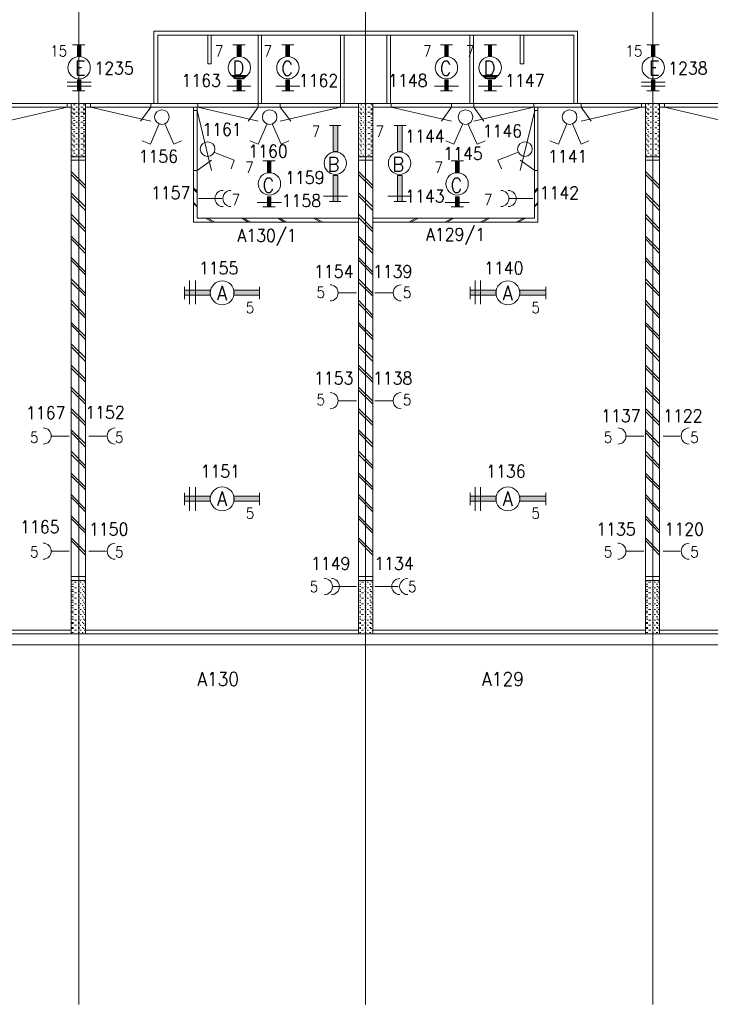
# Model space of a CAD drawing. Header units: metres. Extents: x -120 to -9, y 63 to 139.
# Tile 12 of 44: x -93 to -83, y 94 to 107. Entities that reach past the tile are written whole.
import ezdxf
from ezdxf.enums import TextEntityAlignment as Align

# ---------------------------------------------------------------- set-up
doc = ezdxf.new("R2010")
doc.units = ezdxf.units.M
doc.header["$MEASUREMENT"] = 0
doc.layers.add('Level 1', color=1, linetype='Continuous', lineweight=0)
doc.styles.add('Style-STANDARD', font='STANDARD.shx')

# ---------------------------------------------------------------- blocks, each defined once
blk = doc.blocks.new('FCAD27')
at = {"layer": 'Level 1', "color": 1, "linetype": 'Continuous', "lineweight": 0}
blk.add_circle((0, 0), 1, dxfattribs=at)
blk = doc.blocks.new('FCAD28')
at = {"layer": 'Level 1', "color": 1, "linetype": 'Continuous', "lineweight": 0}
blk.add_circle((0, 0), 1, dxfattribs=at)
blk = doc.blocks.new('FCAD29')
at = {"layer": 'Level 1', "color": 1, "linetype": 'Continuous', "lineweight": 0}
blk.add_circle((0, 0), 1, dxfattribs=at)
blk = doc.blocks.new('FCAD30')
at = {"layer": 'Level 1', "color": 1, "linetype": 'Continuous', "lineweight": 0}
blk.add_circle((0, 0), 1, dxfattribs=at)

msp = doc.modelspace()

# ---------------------------------------------------------------- linework, layer by layer
at = {"layer": 'Level 1', "color": 11, "linetype": 'Continuous', "lineweight": 0}
for p, q in [((-91.761, 120.383), (-91.761, 93.672)), ((-87.768, 120.383), (-87.768, 93.672)), ((-83.768, 120.383), (-83.768, 93.672)), ((-113.636, 106.204), (-14.097, 106.204)), ((-113.636, 98.672), (-14.097, 98.672))]:
    msp.add_line(p, q, dxfattribs=at)
at = {"layer": 'Level 1', "color": 1, "linetype": 'Continuous', "lineweight": 0}
for p, q in [((-90.718, 106.204), (-90.718, 107.212)), ((-90.718, 107.212), (-84.819, 107.212)), ((-90.663, 106.204), (-90.663, 107.157)), ((-90.663, 107.157), (-84.87, 107.157)), ((-89.964, 107.157), (-89.964, 106.758)), ((-89.917, 106.758), (-89.917, 107.157)), ((-89.264, 106.204), (-89.264, 107.157)), ((-89.218, 106.204), (-89.218, 107.157)), ((-88.12, 106.204), (-88.12, 107.157)), ((-88.065, 106.204), (-88.065, 107.157)), ((-87.472, 106.204), (-87.472, 107.157)), ((-87.421, 106.204), (-87.421, 107.157)), ((-86.319, 106.204), (-86.319, 107.157)), ((-86.268, 106.204), (-86.268, 107.157)), ((-85.616, 106.758), (-85.616, 107.157)), ((-85.565, 107.157), (-85.565, 106.758)), ((-84.87, 106.204), (-84.87, 107.157)), ((-84.819, 106.204), (-84.819, 107.212)), ((-91.847, 107.024), (-91.675, 107.024)), ((-89.444, 107.024), (-89.616, 107.024)), ((-88.768, 107.024), (-88.936, 107.024)), ((-86.558, 107.024), (-86.726, 107.024)), ((-85.948, 107.024), (-86.116, 107.024)), ((-83.854, 107.024), (-83.683, 107.024)), ((-89.964, 106.758), (-89.917, 106.758)), ((-85.565, 106.758), (-85.616, 106.758)), ((-89.417, 106.594), (-89.643, 106.594)), ((-89.429, 106.587), (-89.624, 106.587)), ((-85.917, 106.594), (-86.147, 106.594)), ((-85.929, 106.587), (-86.128, 106.587)), ((-91.925, 106.501), (-91.589, 106.501)), ((-91.925, 106.446), (-91.589, 106.446)), ((-89.366, 106.446), (-89.694, 106.446)), ((-89.436, 106.571), (-89.616, 106.571)), ((-89.456, 106.555), (-89.604, 106.555)), ((-89.464, 106.547), (-89.577, 106.547)), ((-88.683, 106.446), (-89.018, 106.446)), ((-86.476, 106.446), (-86.811, 106.446)), ((-85.866, 106.446), (-86.198, 106.446)), ((-85.936, 106.571), (-86.116, 106.571)), ((-85.956, 106.555), (-86.108, 106.555)), ((-85.968, 106.547), (-86.077, 106.547)), ((-83.929, 106.501), (-83.597, 106.501)), ((-83.929, 106.446), (-83.597, 106.446)), ((-91.847, 106.383), (-91.675, 106.383)), ((-89.444, 106.383), (-89.616, 106.383)), ((-88.768, 106.383), (-88.936, 106.383)), ((-86.558, 106.383), (-86.726, 106.383)), ((-85.948, 106.383), (-86.116, 106.383)), ((-83.854, 106.383), (-83.683, 106.383)), ((-111.839, 106.204), (-23.928, 106.204)), ((-91.921, 106.212), (-91.921, 106.157)), ((-91.866, 98.829), (-91.866, 106.204)), ((-91.811, 106.188), (-91.835, 106.188)), ((-91.753, 106.188), (-91.772, 106.188)), ((-91.679, 106.188), (-91.698, 106.188)), ((-91.667, 98.829), (-91.667, 106.204)), ((-91.597, 106.212), (-91.597, 106.157)), ((-90.757, 106.212), (-90.757, 106.157)), ((-90.104, 106.212), (-90.104, 106.157)), ((-89.264, 106.212), (-89.264, 106.157)), ((-88.956, 106.212), (-88.956, 106.157)), ((-88.116, 106.212), (-88.116, 106.157)), ((-87.866, 98.829), (-87.866, 106.204)), ((-87.819, 106.188), (-87.835, 106.188)), ((-87.761, 106.188), (-87.78, 106.188)), ((-87.675, 106.188), (-87.694, 106.188)), ((-87.667, 98.829), (-87.667, 106.204)), ((-87.413, 106.212), (-87.413, 106.157)), ((-86.573, 106.212), (-86.573, 106.157)), ((-86.264, 106.212), (-86.264, 106.157)), ((-85.425, 106.212), (-85.425, 106.157)), ((-84.768, 106.212), (-84.768, 106.157)), ((-83.929, 106.212), (-83.929, 106.157)), ((-83.874, 98.829), (-83.874, 106.204)), ((-83.819, 106.188), (-83.839, 106.188)), ((-83.761, 106.188), (-83.776, 106.188)), ((-83.683, 106.188), (-83.702, 106.188)), ((-83.675, 98.829), (-83.675, 106.204)), ((-83.608, 106.212), (-83.608, 106.157)), ((-95.655, 106.157), (-91.866, 106.157)), ((-91.921, 106.157), (-92.761, 105.962)), ((-91.847, 106.157), (-91.858, 106.157)), ((-91.847, 106.087), (-91.858, 106.087)), ((-91.823, 106.133), (-91.847, 106.133)), ((-91.823, 106.071), (-91.847, 106.071)), ((-91.811, 106.118), (-91.835, 106.118)), ((-91.811, 106.055), (-91.835, 106.055)), ((-91.78, 106.157), (-91.804, 106.157)), ((-91.78, 106.087), (-91.804, 106.087)), ((-91.753, 106.133), (-91.772, 106.133)), ((-91.753, 106.118), (-91.772, 106.118)), ((-91.753, 106.071), (-91.772, 106.071)), ((-91.753, 106.055), (-91.772, 106.055)), ((-91.702, 106.157), (-91.733, 106.157)), ((-91.702, 106.087), (-91.733, 106.087)), ((-91.679, 106.133), (-91.698, 106.133)), ((-91.679, 106.118), (-91.698, 106.118)), ((-91.679, 106.071), (-91.698, 106.071)), ((-91.679, 106.055), (-91.698, 106.055)), ((-91.667, 106.157), (-87.866, 106.157)), ((-91.597, 106.157), (-90.757, 105.962)), ((-90.757, 106.157), (-90.901, 105.962)), ((-90.163, 104.555), (-90.163, 106.157)), ((-90.163, 106.11), (-90.112, 106.11)), ((-90.112, 104.61), (-90.112, 106.157)), ((-90.112, 106.11), (-89.913, 105.274)), ((-90.104, 106.157), (-89.264, 105.962)), ((-89.264, 106.157), (-89.405, 105.962)), ((-88.116, 106.157), (-88.956, 105.962)), ((-88.956, 106.157), (-88.811, 105.962)), ((-87.843, 106.157), (-87.854, 106.157)), ((-87.843, 106.087), (-87.854, 106.087)), ((-87.827, 106.133), (-87.843, 106.133)), ((-87.827, 106.071), (-87.843, 106.071)), ((-87.819, 106.118), (-87.835, 106.118)), ((-87.819, 106.055), (-87.835, 106.055)), ((-87.792, 106.157), (-87.808, 106.157)), ((-87.792, 106.087), (-87.808, 106.087)), ((-87.761, 106.133), (-87.78, 106.133)), ((-87.761, 106.118), (-87.78, 106.118)), ((-87.761, 106.071), (-87.78, 106.071)), ((-87.761, 106.055), (-87.78, 106.055)), ((-87.706, 106.157), (-87.737, 106.157)), ((-87.706, 106.087), (-87.737, 106.087)), ((-87.675, 106.133), (-87.694, 106.133)), ((-87.675, 106.118), (-87.694, 106.118)), ((-87.675, 106.071), (-87.694, 106.071)), ((-87.675, 106.055), (-87.694, 106.055)), ((-87.667, 106.157), (-83.874, 106.157)), ((-87.413, 106.157), (-86.573, 105.962)), ((-86.573, 106.157), (-86.714, 105.962)), ((-85.425, 106.157), (-86.264, 105.962)), ((-86.264, 106.157), (-86.124, 105.962)), ((-85.413, 106.11), (-85.616, 105.274)), ((-85.417, 104.61), (-85.417, 106.157)), ((-85.366, 106.11), (-85.413, 106.11)), ((-85.37, 104.555), (-85.37, 106.157)), ((-83.929, 106.157), (-84.768, 105.962)), ((-84.768, 106.157), (-84.628, 105.962)), ((-83.854, 106.157), (-83.862, 106.157)), ((-83.854, 106.087), (-83.862, 106.087)), ((-83.831, 106.133), (-83.854, 106.133)), ((-83.831, 106.071), (-83.854, 106.071)), ((-83.819, 106.118), (-83.839, 106.118)), ((-83.819, 106.055), (-83.839, 106.055)), ((-83.788, 106.157), (-83.808, 106.157)), ((-83.788, 106.087), (-83.808, 106.087)), ((-83.761, 106.133), (-83.776, 106.133)), ((-83.761, 106.118), (-83.776, 106.118)), ((-83.761, 106.071), (-83.776, 106.071)), ((-83.761, 106.055), (-83.776, 106.055)), ((-83.714, 106.157), (-83.741, 106.157)), ((-83.714, 106.087), (-83.741, 106.087)), ((-83.683, 106.133), (-83.702, 106.133)), ((-83.683, 106.118), (-83.702, 106.118)), ((-83.683, 106.071), (-83.702, 106.071)), ((-83.683, 106.055), (-83.702, 106.055)), ((-83.675, 106.157), (-79.87, 106.157)), ((-83.608, 106.157), (-82.772, 105.962)), ((-91.847, 106.024), (-91.858, 106.024)), ((-91.847, 105.946), (-91.858, 105.946)), ((-91.823, 106.001), (-91.847, 106.001)), ((-91.823, 105.922), (-91.847, 105.922)), ((-91.811, 105.969), (-91.835, 105.969)), ((-91.811, 105.899), (-91.835, 105.899)), ((-91.78, 106.024), (-91.804, 106.024)), ((-91.78, 105.946), (-91.804, 105.946)), ((-91.753, 106.001), (-91.772, 106.001)), ((-91.753, 105.969), (-91.772, 105.969)), ((-91.753, 105.922), (-91.772, 105.922)), ((-91.753, 105.899), (-91.772, 105.899)), ((-91.702, 106.024), (-91.733, 106.024)), ((-91.702, 105.946), (-91.733, 105.946)), ((-91.679, 106.001), (-91.698, 106.001)), ((-91.679, 105.969), (-91.698, 105.969)), ((-91.679, 105.922), (-91.698, 105.922)), ((-91.679, 105.899), (-91.698, 105.899)), ((-90.647, 105.915), (-90.761, 105.641)), ((-90.561, 105.915), (-90.44, 105.641)), ((-89.143, 105.915), (-89.264, 105.641)), ((-89.065, 105.915), (-88.944, 105.641)), ((-88.272, 105.899), (-88.112, 105.899)), ((-87.843, 106.024), (-87.854, 106.024)), ((-87.843, 105.946), (-87.854, 105.946)), ((-87.827, 106.001), (-87.843, 106.001)), ((-87.827, 105.922), (-87.843, 105.922)), ((-87.819, 105.969), (-87.835, 105.969)), ((-87.819, 105.899), (-87.835, 105.899)), ((-87.792, 106.024), (-87.808, 106.024)), ((-87.792, 105.946), (-87.808, 105.946)), ((-87.761, 106.001), (-87.78, 106.001)), ((-87.761, 105.969), (-87.78, 105.969)), ((-87.761, 105.922), (-87.78, 105.922)), ((-87.761, 105.899), (-87.78, 105.899)), ((-87.706, 106.024), (-87.737, 106.024)), ((-87.706, 105.946), (-87.737, 105.946)), ((-87.675, 106.001), (-87.694, 106.001)), ((-87.675, 105.969), (-87.694, 105.969)), ((-87.675, 105.922), (-87.694, 105.922)), ((-87.675, 105.899), (-87.694, 105.899)), ((-87.37, 105.899), (-87.206, 105.899)), ((-86.421, 105.915), (-86.538, 105.641)), ((-86.343, 105.915), (-86.214, 105.641)), ((-84.972, 105.915), (-85.085, 105.641)), ((-84.886, 105.915), (-84.768, 105.641)), ((-83.854, 106.024), (-83.862, 106.024)), ((-83.854, 105.946), (-83.862, 105.946)), ((-83.831, 106.001), (-83.854, 106.001)), ((-83.831, 105.922), (-83.854, 105.922)), ((-83.819, 105.969), (-83.839, 105.969)), ((-83.819, 105.899), (-83.839, 105.899)), ((-83.788, 106.024), (-83.808, 106.024)), ((-83.788, 105.946), (-83.808, 105.946)), ((-83.761, 106.001), (-83.776, 106.001)), ((-83.761, 105.969), (-83.776, 105.969)), ((-83.761, 105.922), (-83.776, 105.922)), ((-83.761, 105.899), (-83.776, 105.899)), ((-83.714, 106.024), (-83.741, 106.024)), ((-83.714, 105.946), (-83.741, 105.946)), ((-83.683, 106.001), (-83.702, 106.001)), ((-83.683, 105.969), (-83.702, 105.969)), ((-83.683, 105.922), (-83.702, 105.922)), ((-83.683, 105.899), (-83.702, 105.899)), ((-91.847, 105.868), (-91.858, 105.868)), ((-91.847, 105.79), (-91.858, 105.79)), ((-91.823, 105.844), (-91.847, 105.844)), ((-91.823, 105.766), (-91.847, 105.766)), ((-91.811, 105.813), (-91.835, 105.813)), ((-91.78, 105.868), (-91.804, 105.868)), ((-91.78, 105.79), (-91.804, 105.79)), ((-91.753, 105.844), (-91.772, 105.844)), ((-91.753, 105.813), (-91.772, 105.813)), ((-91.753, 105.766), (-91.772, 105.766)), ((-91.702, 105.868), (-91.733, 105.868)), ((-91.702, 105.79), (-91.733, 105.79)), ((-91.679, 105.844), (-91.698, 105.844)), ((-91.679, 105.813), (-91.698, 105.813)), ((-91.679, 105.766), (-91.698, 105.766)), ((-87.843, 105.868), (-87.854, 105.868)), ((-87.843, 105.79), (-87.854, 105.79)), ((-87.827, 105.844), (-87.843, 105.844)), ((-87.827, 105.766), (-87.843, 105.766)), ((-87.819, 105.813), (-87.835, 105.813)), ((-87.792, 105.868), (-87.808, 105.868)), ((-87.792, 105.79), (-87.808, 105.79)), ((-87.761, 105.844), (-87.78, 105.844)), ((-87.761, 105.813), (-87.78, 105.813)), ((-87.761, 105.766), (-87.78, 105.766)), ((-87.706, 105.868), (-87.737, 105.868)), ((-87.706, 105.79), (-87.737, 105.79)), ((-87.675, 105.844), (-87.694, 105.844)), ((-87.675, 105.813), (-87.694, 105.813)), ((-87.675, 105.766), (-87.694, 105.766)), ((-83.854, 105.868), (-83.862, 105.868)), ((-83.854, 105.79), (-83.862, 105.79)), ((-83.831, 105.844), (-83.854, 105.844)), ((-83.831, 105.766), (-83.854, 105.766)), ((-83.819, 105.813), (-83.839, 105.813)), ((-83.788, 105.868), (-83.808, 105.868)), ((-83.788, 105.79), (-83.808, 105.79)), ((-83.761, 105.844), (-83.776, 105.844)), ((-83.761, 105.813), (-83.776, 105.813)), ((-83.761, 105.766), (-83.776, 105.766)), ((-83.714, 105.868), (-83.741, 105.868)), ((-83.714, 105.79), (-83.741, 105.79)), ((-83.683, 105.844), (-83.702, 105.844)), ((-83.683, 105.813), (-83.702, 105.813)), ((-83.683, 105.766), (-83.702, 105.766)), ((-91.847, 105.712), (-91.858, 105.712)), ((-91.847, 105.641), (-91.858, 105.641)), ((-91.823, 105.696), (-91.847, 105.696)), ((-91.823, 105.626), (-91.847, 105.626)), ((-91.811, 105.743), (-91.835, 105.743)), ((-91.811, 105.672), (-91.835, 105.672)), ((-91.78, 105.712), (-91.804, 105.712)), ((-91.78, 105.641), (-91.804, 105.641)), ((-91.753, 105.743), (-91.772, 105.743)), ((-91.753, 105.696), (-91.772, 105.696)), ((-91.753, 105.672), (-91.772, 105.672)), ((-91.753, 105.626), (-91.772, 105.626)), ((-91.702, 105.712), (-91.733, 105.712)), ((-91.702, 105.641), (-91.733, 105.641)), ((-91.679, 105.743), (-91.698, 105.743)), ((-91.679, 105.696), (-91.698, 105.696)), ((-91.679, 105.672), (-91.698, 105.672)), ((-91.679, 105.626), (-91.698, 105.626)), ((-90.761, 105.641), (-90.878, 105.688)), ((-90.44, 105.641), (-90.331, 105.688)), ((-89.264, 105.641), (-89.378, 105.688)), ((-88.944, 105.641), (-88.835, 105.688)), ((-87.843, 105.712), (-87.854, 105.712)), ((-87.843, 105.641), (-87.854, 105.641)), ((-87.827, 105.696), (-87.843, 105.696)), ((-87.827, 105.626), (-87.843, 105.626)), ((-87.819, 105.743), (-87.835, 105.743)), ((-87.819, 105.672), (-87.835, 105.672)), ((-87.792, 105.712), (-87.808, 105.712)), ((-87.792, 105.641), (-87.808, 105.641)), ((-87.761, 105.743), (-87.78, 105.743)), ((-87.761, 105.696), (-87.78, 105.696)), ((-87.761, 105.672), (-87.78, 105.672)), ((-87.761, 105.626), (-87.78, 105.626)), ((-87.706, 105.712), (-87.737, 105.712)), ((-87.706, 105.641), (-87.737, 105.641)), ((-87.675, 105.743), (-87.694, 105.743)), ((-87.675, 105.696), (-87.694, 105.696)), ((-87.675, 105.672), (-87.694, 105.672)), ((-87.675, 105.626), (-87.694, 105.626)), ((-86.538, 105.641), (-86.651, 105.688)), ((-86.214, 105.641), (-86.104, 105.688)), ((-85.085, 105.641), (-85.202, 105.688)), ((-84.768, 105.641), (-84.659, 105.688)), ((-83.854, 105.712), (-83.862, 105.712)), ((-83.854, 105.641), (-83.862, 105.641)), ((-83.831, 105.696), (-83.854, 105.696)), ((-83.831, 105.626), (-83.854, 105.626)), ((-83.819, 105.743), (-83.839, 105.743)), ((-83.819, 105.672), (-83.839, 105.672)), ((-83.788, 105.712), (-83.808, 105.712)), ((-83.788, 105.641), (-83.808, 105.641)), ((-83.761, 105.743), (-83.776, 105.743)), ((-83.761, 105.696), (-83.776, 105.696)), ((-83.761, 105.672), (-83.776, 105.672)), ((-83.761, 105.626), (-83.776, 105.626)), ((-83.714, 105.712), (-83.741, 105.712)), ((-83.714, 105.641), (-83.741, 105.641)), ((-83.683, 105.743), (-83.702, 105.743)), ((-83.683, 105.696), (-83.702, 105.696)), ((-83.683, 105.672), (-83.702, 105.672)), ((-83.683, 105.626), (-83.702, 105.626)), ((-91.847, 105.571), (-91.858, 105.571)), ((-91.847, 105.485), (-91.858, 105.485)), ((-91.823, 105.547), (-91.847, 105.547)), ((-91.811, 105.602), (-91.835, 105.602)), ((-91.811, 105.516), (-91.835, 105.516)), ((-91.78, 105.571), (-91.804, 105.571)), ((-91.78, 105.485), (-91.804, 105.485)), ((-91.753, 105.602), (-91.772, 105.602)), ((-91.753, 105.547), (-91.772, 105.547)), ((-91.753, 105.516), (-91.772, 105.516)), ((-91.702, 105.571), (-91.733, 105.571)), ((-91.702, 105.485), (-91.733, 105.485)), ((-91.679, 105.602), (-91.698, 105.602)), ((-91.679, 105.547), (-91.698, 105.547)), ((-91.679, 105.516), (-91.698, 105.516)), ((-89.87, 105.524), (-89.597, 105.415)), ((-87.843, 105.571), (-87.854, 105.571)), ((-87.843, 105.485), (-87.854, 105.485)), ((-87.827, 105.547), (-87.843, 105.547)), ((-87.819, 105.602), (-87.835, 105.602)), ((-87.819, 105.516), (-87.835, 105.516)), ((-87.792, 105.571), (-87.808, 105.571)), ((-87.792, 105.485), (-87.808, 105.485)), ((-87.761, 105.602), (-87.78, 105.602)), ((-87.761, 105.547), (-87.78, 105.547)), ((-87.761, 105.516), (-87.78, 105.516)), ((-87.706, 105.571), (-87.737, 105.571)), ((-87.706, 105.485), (-87.737, 105.485)), ((-87.675, 105.602), (-87.694, 105.602)), ((-87.675, 105.547), (-87.694, 105.547)), ((-87.675, 105.516), (-87.694, 105.516)), ((-85.655, 105.524), (-85.929, 105.415)), ((-83.854, 105.571), (-83.862, 105.571)), ((-83.854, 105.485), (-83.862, 105.485)), ((-83.831, 105.547), (-83.854, 105.547)), ((-83.819, 105.602), (-83.839, 105.602)), ((-83.819, 105.516), (-83.839, 105.516)), ((-83.788, 105.571), (-83.808, 105.571)), ((-83.788, 105.485), (-83.808, 105.485)), ((-83.761, 105.602), (-83.776, 105.602)), ((-83.761, 105.547), (-83.776, 105.547)), ((-83.761, 105.516), (-83.776, 105.516)), ((-83.714, 105.571), (-83.741, 105.571)), ((-83.714, 105.485), (-83.741, 105.485)), ((-83.683, 105.602), (-83.702, 105.602)), ((-83.683, 105.547), (-83.702, 105.547)), ((-83.683, 105.516), (-83.702, 105.516)), ((-91.667, 105.462), (-91.866, 105.462)), ((-91.667, 105.415), (-91.866, 105.415)), ((-91.823, 105.469), (-91.847, 105.469)), ((-91.753, 105.469), (-91.772, 105.469)), ((-91.679, 105.469), (-91.698, 105.469)), ((-90.112, 105.274), (-89.913, 105.415)), ((-89.597, 105.415), (-89.639, 105.297)), ((-89.026, 105.407), (-89.198, 105.407)), ((-87.667, 105.462), (-87.866, 105.462)), ((-87.667, 105.415), (-87.866, 105.415)), ((-87.827, 105.469), (-87.843, 105.469)), ((-87.761, 105.469), (-87.78, 105.469)), ((-87.675, 105.469), (-87.694, 105.469)), ((-86.405, 105.407), (-86.577, 105.407)), ((-85.929, 105.415), (-85.878, 105.297)), ((-85.413, 105.274), (-85.616, 105.415)), ((-83.675, 105.462), (-83.874, 105.462)), ((-83.675, 105.415), (-83.874, 105.415)), ((-83.831, 105.469), (-83.854, 105.469)), ((-83.761, 105.469), (-83.776, 105.469)), ((-83.683, 105.469), (-83.702, 105.469)), ((-91.667, 105.063), (-91.866, 105.258)), ((-91.667, 105.024), (-91.866, 105.219)), ((-90.163, 105.274), (-90.112, 105.274)), ((-87.667, 105.063), (-87.866, 105.258)), ((-87.667, 105.024), (-87.866, 105.219)), ((-85.366, 105.274), (-85.413, 105.274)), ((-83.675, 105.063), (-83.874, 105.258)), ((-83.675, 105.024), (-83.874, 105.219)), ((-91.667, 104.766), (-91.866, 104.962)), ((-90.112, 104.985), (-90.163, 105.032)), ((-90.112, 104.962), (-90.163, 105.016)), ((-87.667, 104.766), (-87.866, 104.962)), ((-85.417, 104.985), (-85.37, 105.032)), ((-85.417, 104.962), (-85.37, 105.016)), ((-83.675, 104.766), (-83.874, 104.962)), ((-91.667, 104.719), (-91.866, 104.922)), ((-90.112, 104.774), (-90.163, 104.829)), ((-90.112, 104.766), (-90.163, 104.813)), ((-89.768, 104.883), (-90.093, 104.883)), ((-88.94, 104.829), (-89.276, 104.829)), ((-88.022, 104.915), (-88.354, 104.915)), ((-88.272, 104.844), (-88.112, 104.844)), ((-87.667, 104.719), (-87.866, 104.922)), ((-87.128, 104.915), (-87.46, 104.915)), ((-87.37, 104.844), (-87.206, 104.844)), ((-86.327, 104.829), (-86.659, 104.829)), ((-85.764, 104.883), (-85.44, 104.883)), ((-85.417, 104.774), (-85.37, 104.829)), ((-85.417, 104.766), (-85.37, 104.813)), ((-83.675, 104.719), (-83.874, 104.922)), ((-91.667, 104.462), (-91.866, 104.665)), ((-89.026, 104.766), (-89.198, 104.766)), ((-87.667, 104.462), (-87.866, 104.665)), ((-86.405, 104.766), (-86.577, 104.766)), ((-83.675, 104.462), (-83.874, 104.665)), ((-91.667, 104.422), (-91.866, 104.618)), ((-87.866, 104.555), (-90.163, 104.555)), ((-87.866, 104.61), (-90.112, 104.61)), ((-89.897, 104.555), (-89.995, 104.61)), ((-89.866, 104.555), (-89.964, 104.61)), ((-89.397, 104.555), (-89.491, 104.61)), ((-89.366, 104.555), (-89.464, 104.61)), ((-88.897, 104.555), (-88.991, 104.61)), ((-88.866, 104.555), (-88.964, 104.61)), ((-88.397, 104.555), (-88.495, 104.61)), ((-88.366, 104.555), (-88.468, 104.61)), ((-87.667, 104.422), (-87.866, 104.618)), ((-87.667, 104.61), (-85.417, 104.61)), ((-87.667, 104.555), (-85.37, 104.555)), ((-87.167, 104.555), (-87.069, 104.61)), ((-87.139, 104.555), (-87.034, 104.61)), ((-86.667, 104.555), (-86.565, 104.61)), ((-86.639, 104.555), (-86.538, 104.61)), ((-86.175, 104.555), (-86.065, 104.61)), ((-86.139, 104.555), (-86.038, 104.61)), ((-85.671, 104.555), (-85.565, 104.61)), ((-85.643, 104.555), (-85.538, 104.61)), ((-83.675, 104.422), (-83.874, 104.618)), ((-91.667, 104.165), (-91.866, 104.36)), ((-91.667, 104.118), (-91.866, 104.321)), ((-87.667, 104.165), (-87.866, 104.36)), ((-87.667, 104.118), (-87.866, 104.321)), ((-83.675, 104.165), (-83.874, 104.36)), ((-83.675, 104.118), (-83.874, 104.321)), ((-91.667, 103.86), (-91.866, 104.063)), ((-91.667, 103.821), (-91.866, 104.024)), ((-87.667, 103.86), (-87.866, 104.063)), ((-87.667, 103.821), (-87.866, 104.024)), ((-83.675, 103.86), (-83.874, 104.063)), ((-83.675, 103.821), (-83.874, 104.024)), ((-91.667, 103.563), (-91.866, 103.766)), ((-91.667, 103.524), (-91.866, 103.719)), ((-90.222, 103.415), (-90.222, 103.743)), ((-90.136, 103.415), (-90.136, 103.743)), ((-87.667, 103.563), (-87.866, 103.766)), ((-87.667, 103.524), (-87.866, 103.719)), ((-86.245, 103.415), (-86.245, 103.743)), ((-86.167, 103.415), (-86.167, 103.743)), ((-83.675, 103.563), (-83.874, 103.766)), ((-83.675, 103.524), (-83.874, 103.719)), ((-90.288, 103.657), (-90.288, 103.485)), ((-89.245, 103.657), (-89.245, 103.485)), ((-87.897, 103.571), (-88.143, 103.571)), ((-87.639, 103.571), (-87.389, 103.571)), ((-86.311, 103.657), (-86.311, 103.485)), ((-85.261, 103.657), (-85.261, 103.485)), ((-91.667, 103.258), (-91.866, 103.469)), ((-87.667, 103.258), (-87.866, 103.469)), ((-83.675, 103.258), (-83.874, 103.469)), ((-91.667, 103.219), (-91.866, 103.422)), ((-87.667, 103.219), (-87.866, 103.422)), ((-83.675, 103.219), (-83.874, 103.422)), ((-91.667, 102.962), (-91.866, 103.157)), ((-87.667, 102.962), (-87.866, 103.157)), ((-83.675, 102.962), (-83.874, 103.157)), ((-91.667, 102.922), (-91.866, 103.126)), ((-87.667, 102.922), (-87.866, 103.126)), ((-83.675, 102.922), (-83.874, 103.126)), ((-91.667, 102.665), (-91.866, 102.86)), ((-91.667, 102.618), (-91.866, 102.821)), ((-87.667, 102.665), (-87.866, 102.86)), ((-87.667, 102.618), (-87.866, 102.821)), ((-83.675, 102.665), (-83.874, 102.86)), ((-83.675, 102.618), (-83.874, 102.821)), ((-91.667, 102.368), (-91.866, 102.563)), ((-91.667, 102.329), (-91.866, 102.524)), ((-87.667, 102.368), (-87.866, 102.563)), ((-87.667, 102.329), (-87.866, 102.524)), ((-83.675, 102.368), (-83.874, 102.563)), ((-83.675, 102.329), (-83.874, 102.524)), ((-91.667, 102.063), (-91.866, 102.258)), ((-91.667, 102.024), (-91.866, 102.219)), ((-87.667, 102.063), (-87.866, 102.258)), ((-87.667, 102.024), (-87.866, 102.219)), ((-83.675, 102.063), (-83.874, 102.258)), ((-83.675, 102.024), (-83.874, 102.219)), ((-87.897, 102.071), (-88.143, 102.071)), ((-87.639, 102.071), (-87.389, 102.071)), ((-91.667, 101.766), (-91.866, 101.962)), ((-91.667, 101.727), (-91.866, 101.922)), ((-87.667, 101.766), (-87.866, 101.962)), ((-87.667, 101.727), (-87.866, 101.922)), ((-83.675, 101.766), (-83.874, 101.962)), ((-83.675, 101.727), (-83.874, 101.922)), ((-91.667, 101.469), (-91.866, 101.665)), ((-87.667, 101.469), (-87.866, 101.665)), ((-83.675, 101.469), (-83.874, 101.665)), ((-91.893, 101.579), (-92.136, 101.579)), ((-91.667, 101.422), (-91.866, 101.626)), ((-91.62, 101.579), (-91.378, 101.579)), ((-87.667, 101.422), (-87.866, 101.626)), ((-83.897, 101.579), (-84.136, 101.579)), ((-83.675, 101.422), (-83.874, 101.626)), ((-83.628, 101.579), (-83.389, 101.579)), ((-91.667, 101.165), (-91.866, 101.368)), ((-91.667, 101.126), (-91.866, 101.321)), ((-87.667, 101.165), (-87.866, 101.368)), ((-87.667, 101.126), (-87.866, 101.321)), ((-83.675, 101.165), (-83.874, 101.368)), ((-83.675, 101.126), (-83.874, 101.321)), ((-91.667, 100.868), (-91.866, 101.063)), ((-91.667, 100.829), (-91.866, 101.024)), ((-87.667, 100.868), (-87.866, 101.063)), ((-87.667, 100.829), (-87.866, 101.024)), ((-83.675, 100.868), (-83.874, 101.063)), ((-83.675, 100.829), (-83.874, 101.024)), ((-90.222, 100.54), (-90.222, 100.868)), ((-90.136, 100.54), (-90.136, 100.868)), ((-86.245, 100.54), (-86.245, 100.868)), ((-86.167, 100.54), (-86.167, 100.868)), ((-91.667, 100.563), (-91.866, 100.766)), ((-91.667, 100.524), (-91.866, 100.727)), ((-90.288, 100.79), (-90.288, 100.618)), ((-89.245, 100.79), (-89.245, 100.618)), ((-87.667, 100.563), (-87.866, 100.766)), ((-87.667, 100.524), (-87.866, 100.727)), ((-86.311, 100.79), (-86.311, 100.618)), ((-85.261, 100.79), (-85.261, 100.618)), ((-83.675, 100.563), (-83.874, 100.766)), ((-83.675, 100.524), (-83.874, 100.727)), ((-91.667, 100.266), (-91.866, 100.469)), ((-91.667, 100.227), (-91.866, 100.43)), ((-87.667, 100.266), (-87.866, 100.469)), ((-87.667, 100.227), (-87.866, 100.43)), ((-83.675, 100.266), (-83.874, 100.469)), ((-83.675, 100.227), (-83.874, 100.43)), ((-91.667, 99.962), (-91.866, 100.165)), ((-87.667, 99.962), (-87.866, 100.165)), ((-83.675, 99.962), (-83.874, 100.165)), ((-91.667, 99.922), (-91.866, 100.126)), ((-87.667, 99.922), (-87.866, 100.126)), ((-83.675, 99.922), (-83.874, 100.126)), ((-91.893, 99.977), (-92.136, 99.977)), ((-91.62, 99.977), (-91.378, 99.977)), ((-83.897, 99.977), (-84.136, 99.977)), ((-83.628, 99.977), (-83.389, 99.977)), ((-91.866, 99.626), (-91.667, 99.626)), ((-87.866, 99.626), (-87.667, 99.626)), ((-83.874, 99.626), (-83.675, 99.626)), ((-91.866, 99.571), (-91.667, 99.571)), ((-91.858, 99.563), (-91.835, 99.563)), ((-91.858, 99.516), (-91.835, 99.516)), ((-91.858, 99.485), (-91.835, 99.485)), ((-91.823, 99.547), (-91.792, 99.547)), ((-91.823, 99.469), (-91.792, 99.469)), ((-91.772, 99.563), (-91.753, 99.563)), ((-91.772, 99.516), (-91.753, 99.516)), ((-91.772, 99.485), (-91.753, 99.485)), ((-91.741, 99.547), (-91.726, 99.547)), ((-91.741, 99.469), (-91.726, 99.469)), ((-91.714, 99.516), (-91.698, 99.516)), ((-91.702, 99.563), (-91.686, 99.563)), ((-91.702, 99.485), (-91.686, 99.485)), ((-91.686, 99.547), (-91.679, 99.547)), ((-91.686, 99.469), (-91.679, 99.469)), ((-88.222, 99.485), (-87.897, 99.485)), ((-87.866, 99.571), (-87.667, 99.571)), ((-87.854, 99.563), (-87.835, 99.563)), ((-87.854, 99.516), (-87.835, 99.516)), ((-87.854, 99.485), (-87.835, 99.485)), ((-87.827, 99.547), (-87.8, 99.547)), ((-87.827, 99.469), (-87.8, 99.469)), ((-87.78, 99.563), (-87.761, 99.563)), ((-87.78, 99.516), (-87.761, 99.516)), ((-87.78, 99.485), (-87.761, 99.485)), ((-87.745, 99.547), (-87.726, 99.547)), ((-87.745, 99.469), (-87.726, 99.469)), ((-87.714, 99.516), (-87.694, 99.516)), ((-87.706, 99.563), (-87.683, 99.563)), ((-87.706, 99.485), (-87.683, 99.485)), ((-87.683, 99.547), (-87.675, 99.547)), ((-87.683, 99.469), (-87.675, 99.469)), ((-87.315, 99.485), (-87.639, 99.485)), ((-83.874, 99.571), (-83.675, 99.571)), ((-83.862, 99.563), (-83.839, 99.563)), ((-83.862, 99.516), (-83.839, 99.516)), ((-83.862, 99.485), (-83.839, 99.485)), ((-83.831, 99.547), (-83.8, 99.547)), ((-83.831, 99.469), (-83.8, 99.469)), ((-83.776, 99.563), (-83.761, 99.563)), ((-83.776, 99.516), (-83.761, 99.516)), ((-83.776, 99.485), (-83.761, 99.485)), ((-83.753, 99.547), (-83.733, 99.547)), ((-83.753, 99.469), (-83.733, 99.469)), ((-83.726, 99.516), (-83.702, 99.516)), ((-83.714, 99.563), (-83.694, 99.563)), ((-83.714, 99.485), (-83.694, 99.485)), ((-83.694, 99.547), (-83.683, 99.547)), ((-83.694, 99.469), (-83.683, 99.469)), ((-91.858, 99.438), (-91.835, 99.438)), ((-91.858, 99.415), (-91.835, 99.415)), ((-91.858, 99.368), (-91.835, 99.368)), ((-91.858, 99.344), (-91.835, 99.344)), ((-91.823, 99.399), (-91.792, 99.399)), ((-91.823, 99.321), (-91.792, 99.321)), ((-91.772, 99.438), (-91.753, 99.438)), ((-91.772, 99.415), (-91.753, 99.415)), ((-91.772, 99.368), (-91.753, 99.368)), ((-91.772, 99.344), (-91.753, 99.344)), ((-91.741, 99.399), (-91.726, 99.399)), ((-91.741, 99.321), (-91.726, 99.321)), ((-91.714, 99.438), (-91.698, 99.438)), ((-91.714, 99.368), (-91.698, 99.368)), ((-91.702, 99.415), (-91.686, 99.415)), ((-91.702, 99.344), (-91.686, 99.344)), ((-91.686, 99.399), (-91.679, 99.399)), ((-91.686, 99.321), (-91.679, 99.321)), ((-87.854, 99.438), (-87.835, 99.438)), ((-87.854, 99.415), (-87.835, 99.415)), ((-87.854, 99.368), (-87.835, 99.368)), ((-87.854, 99.344), (-87.835, 99.344)), ((-87.827, 99.399), (-87.8, 99.399)), ((-87.827, 99.321), (-87.8, 99.321)), ((-87.78, 99.438), (-87.761, 99.438)), ((-87.78, 99.415), (-87.761, 99.415)), ((-87.78, 99.368), (-87.761, 99.368)), ((-87.78, 99.344), (-87.761, 99.344)), ((-87.745, 99.399), (-87.726, 99.399)), ((-87.745, 99.321), (-87.726, 99.321)), ((-87.714, 99.438), (-87.694, 99.438)), ((-87.714, 99.368), (-87.694, 99.368)), ((-87.706, 99.415), (-87.683, 99.415)), ((-87.706, 99.344), (-87.683, 99.344)), ((-87.683, 99.399), (-87.675, 99.399)), ((-87.683, 99.321), (-87.675, 99.321)), ((-83.862, 99.438), (-83.839, 99.438)), ((-83.862, 99.415), (-83.839, 99.415)), ((-83.862, 99.368), (-83.839, 99.368)), ((-83.862, 99.344), (-83.839, 99.344)), ((-83.831, 99.399), (-83.8, 99.399)), ((-83.831, 99.321), (-83.8, 99.321)), ((-83.776, 99.438), (-83.761, 99.438)), ((-83.776, 99.415), (-83.761, 99.415)), ((-83.776, 99.368), (-83.761, 99.368)), ((-83.776, 99.344), (-83.761, 99.344)), ((-83.753, 99.399), (-83.733, 99.399)), ((-83.753, 99.321), (-83.733, 99.321)), ((-83.726, 99.438), (-83.702, 99.438)), ((-83.726, 99.368), (-83.702, 99.368)), ((-83.714, 99.415), (-83.694, 99.415)), ((-83.714, 99.344), (-83.694, 99.344)), ((-83.694, 99.399), (-83.683, 99.399)), ((-83.694, 99.321), (-83.683, 99.321)), ((-91.858, 99.297), (-91.835, 99.297)), ((-91.858, 99.266), (-91.835, 99.266)), ((-91.858, 99.219), (-91.835, 99.219)), ((-91.858, 99.188), (-91.835, 99.188)), ((-91.823, 99.243), (-91.792, 99.243)), ((-91.772, 99.297), (-91.753, 99.297)), ((-91.772, 99.266), (-91.753, 99.266)), ((-91.772, 99.219), (-91.753, 99.219)), ((-91.772, 99.188), (-91.753, 99.188)), ((-91.741, 99.243), (-91.726, 99.243)), ((-91.714, 99.297), (-91.698, 99.297)), ((-91.714, 99.219), (-91.698, 99.219)), ((-91.702, 99.266), (-91.686, 99.266)), ((-91.702, 99.188), (-91.686, 99.188)), ((-91.686, 99.243), (-91.679, 99.243)), ((-87.854, 99.297), (-87.835, 99.297)), ((-87.854, 99.266), (-87.835, 99.266)), ((-87.854, 99.219), (-87.835, 99.219)), ((-87.854, 99.188), (-87.835, 99.188)), ((-87.827, 99.243), (-87.8, 99.243)), ((-87.78, 99.297), (-87.761, 99.297)), ((-87.78, 99.266), (-87.761, 99.266)), ((-87.78, 99.219), (-87.761, 99.219)), ((-87.78, 99.188), (-87.761, 99.188)), ((-87.745, 99.243), (-87.726, 99.243)), ((-87.714, 99.297), (-87.694, 99.297)), ((-87.714, 99.219), (-87.694, 99.219)), ((-87.706, 99.266), (-87.683, 99.266)), ((-87.706, 99.188), (-87.683, 99.188)), ((-87.683, 99.243), (-87.675, 99.243)), ((-83.862, 99.297), (-83.839, 99.297)), ((-83.862, 99.266), (-83.839, 99.266)), ((-83.862, 99.219), (-83.839, 99.219)), ((-83.862, 99.188), (-83.839, 99.188)), ((-83.831, 99.243), (-83.8, 99.243)), ((-83.776, 99.297), (-83.761, 99.297)), ((-83.776, 99.266), (-83.761, 99.266)), ((-83.776, 99.219), (-83.761, 99.219)), ((-83.776, 99.188), (-83.761, 99.188)), ((-83.753, 99.243), (-83.733, 99.243)), ((-83.726, 99.297), (-83.702, 99.297)), ((-83.726, 99.219), (-83.702, 99.219)), ((-83.714, 99.266), (-83.694, 99.266)), ((-83.714, 99.188), (-83.694, 99.188)), ((-83.694, 99.243), (-83.683, 99.243)), ((-91.858, 99.141), (-91.835, 99.141)), ((-91.858, 99.118), (-91.835, 99.118)), ((-91.858, 99.063), (-91.835, 99.063)), ((-91.823, 99.165), (-91.792, 99.165)), ((-91.823, 99.094), (-91.792, 99.094)), ((-91.772, 99.141), (-91.753, 99.141)), ((-91.772, 99.118), (-91.753, 99.118)), ((-91.772, 99.063), (-91.753, 99.063)), ((-91.741, 99.165), (-91.726, 99.165)), ((-91.741, 99.094), (-91.726, 99.094)), ((-91.714, 99.141), (-91.698, 99.141)), ((-91.714, 99.063), (-91.698, 99.063)), ((-91.702, 99.118), (-91.686, 99.118)), ((-91.686, 99.165), (-91.679, 99.165)), ((-91.686, 99.094), (-91.679, 99.094)), ((-87.854, 99.141), (-87.835, 99.141)), ((-87.854, 99.118), (-87.835, 99.118)), ((-87.854, 99.063), (-87.835, 99.063)), ((-87.827, 99.165), (-87.8, 99.165)), ((-87.827, 99.094), (-87.8, 99.094)), ((-87.78, 99.141), (-87.761, 99.141)), ((-87.78, 99.118), (-87.761, 99.118)), ((-87.78, 99.063), (-87.761, 99.063)), ((-87.745, 99.165), (-87.726, 99.165)), ((-87.745, 99.094), (-87.726, 99.094)), ((-87.714, 99.141), (-87.694, 99.141)), ((-87.714, 99.063), (-87.694, 99.063)), ((-87.706, 99.118), (-87.683, 99.118)), ((-87.683, 99.165), (-87.675, 99.165)), ((-87.683, 99.094), (-87.675, 99.094)), ((-83.862, 99.141), (-83.839, 99.141)), ((-83.862, 99.118), (-83.839, 99.118)), ((-83.862, 99.063), (-83.839, 99.063)), ((-83.831, 99.165), (-83.8, 99.165)), ((-83.831, 99.094), (-83.8, 99.094)), ((-83.776, 99.141), (-83.761, 99.141)), ((-83.776, 99.118), (-83.761, 99.118)), ((-83.776, 99.063), (-83.761, 99.063)), ((-83.753, 99.165), (-83.733, 99.165)), ((-83.753, 99.094), (-83.733, 99.094)), ((-83.726, 99.141), (-83.702, 99.141)), ((-83.726, 99.063), (-83.702, 99.063)), ((-83.714, 99.118), (-83.694, 99.118)), ((-83.694, 99.165), (-83.683, 99.165)), ((-83.694, 99.094), (-83.683, 99.094)), ((-91.858, 99.032), (-91.835, 99.032)), ((-91.858, 98.985), (-91.835, 98.985)), ((-91.858, 98.969), (-91.835, 98.969)), ((-91.858, 98.915), (-91.835, 98.915)), ((-91.823, 99.016), (-91.792, 99.016)), ((-91.823, 98.946), (-91.792, 98.946)), ((-91.772, 99.032), (-91.753, 99.032)), ((-91.772, 98.985), (-91.753, 98.985)), ((-91.772, 98.969), (-91.753, 98.969)), ((-91.772, 98.915), (-91.753, 98.915)), ((-91.741, 99.016), (-91.726, 99.016)), ((-91.741, 98.946), (-91.726, 98.946)), ((-91.714, 98.985), (-91.698, 98.985)), ((-91.714, 98.915), (-91.698, 98.915)), ((-91.702, 99.032), (-91.686, 99.032)), ((-91.702, 98.969), (-91.686, 98.969)), ((-91.686, 99.016), (-91.679, 99.016)), ((-91.686, 98.946), (-91.679, 98.946)), ((-87.854, 99.032), (-87.835, 99.032)), ((-87.854, 98.985), (-87.835, 98.985)), ((-87.854, 98.969), (-87.835, 98.969)), ((-87.854, 98.915), (-87.835, 98.915)), ((-87.827, 99.016), (-87.8, 99.016)), ((-87.827, 98.946), (-87.8, 98.946)), ((-87.78, 99.032), (-87.761, 99.032)), ((-87.78, 98.985), (-87.761, 98.985)), ((-87.78, 98.969), (-87.761, 98.969)), ((-87.78, 98.915), (-87.761, 98.915)), ((-87.745, 99.016), (-87.726, 99.016)), ((-87.745, 98.946), (-87.726, 98.946)), ((-87.714, 98.985), (-87.694, 98.985)), ((-87.714, 98.915), (-87.694, 98.915)), ((-87.706, 99.032), (-87.683, 99.032)), ((-87.706, 98.969), (-87.683, 98.969)), ((-87.683, 99.016), (-87.675, 99.016)), ((-87.683, 98.946), (-87.675, 98.946)), ((-83.862, 99.032), (-83.839, 99.032)), ((-83.862, 98.985), (-83.839, 98.985)), ((-83.862, 98.969), (-83.839, 98.969)), ((-83.862, 98.915), (-83.839, 98.915)), ((-83.831, 99.016), (-83.8, 99.016)), ((-83.831, 98.946), (-83.8, 98.946)), ((-83.776, 99.032), (-83.761, 99.032)), ((-83.776, 98.985), (-83.761, 98.985)), ((-83.776, 98.969), (-83.761, 98.969)), ((-83.776, 98.915), (-83.761, 98.915)), ((-83.753, 99.016), (-83.733, 99.016)), ((-83.753, 98.946), (-83.733, 98.946)), ((-83.726, 98.985), (-83.702, 98.985)), ((-83.726, 98.915), (-83.702, 98.915)), ((-83.714, 99.032), (-83.694, 99.032)), ((-83.714, 98.969), (-83.694, 98.969)), ((-83.694, 99.016), (-83.683, 99.016)), ((-83.694, 98.946), (-83.683, 98.946)), ((-107.839, 98.829), (-51.698, 98.829)), ((-95.655, 98.876), (-91.866, 98.876)), ((-91.858, 98.899), (-91.835, 98.899)), ((-91.858, 98.844), (-91.835, 98.844)), ((-91.823, 98.876), (-91.792, 98.876)), ((-91.772, 98.899), (-91.753, 98.899)), ((-91.772, 98.844), (-91.753, 98.844)), ((-91.741, 98.876), (-91.726, 98.876)), ((-91.714, 98.844), (-91.698, 98.844)), ((-91.702, 98.899), (-91.686, 98.899)), ((-91.686, 98.876), (-91.679, 98.876)), ((-91.667, 98.876), (-87.866, 98.876)), ((-87.854, 98.899), (-87.835, 98.899)), ((-87.854, 98.844), (-87.835, 98.844)), ((-87.827, 98.876), (-87.8, 98.876)), ((-87.78, 98.899), (-87.761, 98.899)), ((-87.78, 98.844), (-87.761, 98.844)), ((-87.745, 98.876), (-87.726, 98.876)), ((-87.714, 98.844), (-87.694, 98.844)), ((-87.706, 98.899), (-87.683, 98.899)), ((-87.683, 98.876), (-87.675, 98.876)), ((-87.667, 98.876), (-83.874, 98.876)), ((-83.862, 98.899), (-83.839, 98.899)), ((-83.862, 98.844), (-83.839, 98.844)), ((-83.831, 98.876), (-83.8, 98.876)), ((-83.776, 98.899), (-83.761, 98.899)), ((-83.776, 98.844), (-83.761, 98.844)), ((-83.753, 98.876), (-83.733, 98.876)), ((-83.726, 98.844), (-83.702, 98.844)), ((-83.714, 98.899), (-83.694, 98.899)), ((-83.694, 98.876), (-83.683, 98.876)), ((-83.675, 98.876), (-79.87, 98.876)), ((-107.987, 98.672), (-51.554, 98.672))]:
    msp.add_line(p, q, dxfattribs=at)
for centre, radius in [((-91.757, 106.704), 0.156), ((-89.526, 106.704), 0.156), ((-88.85, 106.704), 0.156), ((-86.643, 106.704), 0.156), ((-86.034, 106.704), 0.156), ((-83.764, 106.704), 0.156), ((-90.604, 106.016), 0.102), ((-89.104, 106.016), 0.102), ((-86.378, 106.016), 0.102), ((-84.929, 106.016), 0.102), ((-89.968, 105.571), 0.102), ((-85.55, 105.571), 0.102), ((-88.19, 105.376), 0.156), ((-87.296, 105.376), 0.156), ((-89.108, 105.087), 0.156), ((-86.495, 105.087), 0.156)]:
    msp.add_circle(centre, radius, dxfattribs=at)
for centre, start, end in [((-89.753, 104.884), 90, 270.0002), ((-89.643, 104.884), 90, 270.0002), ((-85.886, 104.884), 270.0001, 90), ((-85.784, 104.884), 270.0001, 90), ((-88.264, 103.571), 270.0001, 90), ((-87.272, 103.571), 90, 270.0001), ((-88.264, 102.071), 270.0001, 90), ((-87.272, 102.071), 90, 270.0001), ((-92.257, 101.579), 270.0001, 90), ((-91.253, 101.579), 90, 270.0001), ((-84.257, 101.579), 270.0001, 90), ((-83.264, 101.579), 90, 270.0001), ((-92.257, 99.977), 270.0001, 90), ((-91.253, 99.977), 90, 270.0001), ((-84.257, 99.977), 270.0001, 90), ((-83.264, 99.977), 90, 270.0001), ((-88.343, 99.485), 270.0001, 90), ((-88.245, 99.485), 270.0001, 90), ((-87.292, 99.485), 90, 270.0002), ((-87.182, 99.485), 90, 270.0002)]:
    msp.add_arc(centre, 0.113, start, end, dxfattribs=at)
for points in [[(-91.733, 106.868), (-91.78, 106.868), (-91.733, 107.024), (-91.78, 107.024)], [(-83.741, 106.868), (-83.788, 106.868), (-83.741, 107.024), (-83.788, 107.024)], [(-91.733, 106.383), (-91.78, 106.383), (-91.733, 106.532), (-91.78, 106.532)], [(-83.741, 106.383), (-83.788, 106.383), (-83.741, 106.532), (-83.788, 106.532)], [(-88.155, 105.204), (-88.155, 104.844), (-88.222, 105.204), (-88.222, 104.844)], [(-87.261, 105.204), (-87.261, 104.844), (-87.323, 105.204), (-87.323, 104.844)], [(-89.933, 103.54), (-90.288, 103.54), (-89.933, 103.61), (-90.288, 103.61)], [(-85.952, 103.54), (-86.311, 103.54), (-85.952, 103.61), (-86.311, 103.61)], [(-89.933, 100.672), (-90.288, 100.672), (-89.933, 100.743), (-90.288, 100.743)], [(-85.952, 100.672), (-86.311, 100.672), (-85.952, 100.743), (-86.311, 100.743)]]:
    msp.add_solid(points, dxfattribs=at)
at = {"layer": 'Level 1', "color": 1, "linetype": 'Continuous', "lineweight": 0, "extrusion": (0, 0, -1)}
for points in [[(89.558, 106.868), (89.503, 106.868), (89.558, 107.024), (89.503, 107.024)], [(88.878, 106.868), (88.827, 106.868), (88.878, 107.024), (88.827, 107.024)], [(86.667, 106.868), (86.62, 106.868), (86.667, 107.024), (86.62, 107.024)], [(86.058, 106.868), (86.014, 106.868), (86.058, 107.024), (86.014, 107.024)], [(89.558, 106.383), (89.503, 106.383), (89.558, 106.532), (89.503, 106.532)], [(88.878, 106.383), (88.827, 106.383), (88.878, 106.532), (88.827, 106.532)], [(86.667, 106.383), (86.62, 106.383), (86.667, 106.532), (86.62, 106.532)], [(86.058, 106.383), (86.014, 106.383), (86.058, 106.532), (86.014, 106.532)], [(88.222, 105.54), (88.222, 105.899), (88.155, 105.54), (88.155, 105.899)], [(87.323, 105.54), (87.323, 105.899), (87.261, 105.54), (87.261, 105.899)], [(89.132, 105.251), (89.089, 105.251), (89.132, 105.407), (89.089, 105.407)], [(86.518, 105.251), (86.468, 105.251), (86.518, 105.407), (86.468, 105.407)], [(89.132, 104.766), (89.089, 104.766), (89.132, 104.907), (89.089, 104.907)], [(86.518, 104.766), (86.468, 104.766), (86.518, 104.907), (86.468, 104.907)], [(89.601, 103.61), (89.245, 103.61), (89.601, 103.54), (89.245, 103.54)], [(85.62, 103.61), (85.261, 103.61), (85.62, 103.54), (85.261, 103.54)], [(89.601, 100.743), (89.245, 100.743), (89.601, 100.672), (89.245, 100.672)], [(85.62, 100.743), (85.261, 100.743), (85.62, 100.672), (85.261, 100.672)]]:
    msp.add_solid(points, dxfattribs=at)
at = {"layer": 'Level 1', "color": 1, "linetype": 'Continuous', "lineweight": 0}
for points in [[(-91.733, 106.868), (-91.78, 106.868), (-91.78, 107.024), (-91.733, 107.024)], [(-89.558, 106.868), (-89.503, 106.868), (-89.503, 107.024), (-89.558, 107.024)], [(-88.878, 106.868), (-88.827, 106.868), (-88.827, 107.024), (-88.878, 107.024)], [(-86.667, 106.868), (-86.62, 106.868), (-86.62, 107.024), (-86.667, 107.024)], [(-86.058, 106.868), (-86.014, 106.868), (-86.014, 107.024), (-86.058, 107.024)], [(-83.741, 106.868), (-83.788, 106.868), (-83.788, 107.024), (-83.741, 107.024)], [(-91.733, 106.383), (-91.78, 106.383), (-91.78, 106.532), (-91.733, 106.532)], [(-89.558, 106.383), (-89.503, 106.383), (-89.503, 106.532), (-89.558, 106.532)], [(-88.878, 106.383), (-88.827, 106.383), (-88.827, 106.532), (-88.878, 106.532)], [(-86.667, 106.383), (-86.62, 106.383), (-86.62, 106.532), (-86.667, 106.532)], [(-86.058, 106.383), (-86.014, 106.383), (-86.014, 106.532), (-86.058, 106.532)], [(-83.741, 106.383), (-83.788, 106.383), (-83.788, 106.532), (-83.741, 106.532)], [(-88.222, 105.54), (-88.222, 105.899), (-88.155, 105.899), (-88.155, 105.54)], [(-87.323, 105.54), (-87.323, 105.899), (-87.261, 105.899), (-87.261, 105.54)], [(-89.132, 105.251), (-89.089, 105.251), (-89.089, 105.407), (-89.132, 105.407)], [(-86.518, 105.251), (-86.468, 105.251), (-86.468, 105.407), (-86.518, 105.407)], [(-88.155, 105.204), (-88.155, 104.844), (-88.222, 104.844), (-88.222, 105.204)], [(-87.261, 105.204), (-87.261, 104.844), (-87.323, 104.844), (-87.323, 105.204)], [(-89.132, 104.766), (-89.089, 104.766), (-89.089, 104.907), (-89.132, 104.907)], [(-86.518, 104.766), (-86.468, 104.766), (-86.468, 104.907), (-86.518, 104.907)], [(-89.933, 103.54), (-90.288, 103.54), (-90.288, 103.61), (-89.933, 103.61)], [(-89.601, 103.61), (-89.245, 103.61), (-89.245, 103.54), (-89.601, 103.54)], [(-85.952, 103.54), (-86.311, 103.54), (-86.311, 103.61), (-85.952, 103.61)], [(-85.62, 103.61), (-85.261, 103.61), (-85.261, 103.54), (-85.62, 103.54)], [(-89.933, 100.672), (-90.288, 100.672), (-90.288, 100.743), (-89.933, 100.743)], [(-89.601, 100.743), (-89.245, 100.743), (-89.245, 100.672), (-89.601, 100.672)], [(-85.952, 100.672), (-86.311, 100.672), (-86.311, 100.743), (-85.952, 100.743)], [(-85.62, 100.743), (-85.261, 100.743), (-85.261, 100.672), (-85.62, 100.672)]]:
    msp.add_3dface(points, dxfattribs=at)

# ---------------------------------------------------------------- block references
at = {"layer": 'Level 1', "color": 1, "linetype": 'Continuous', "lineweight": 0, "xscale": 0.1663, "yscale": 0.1663}
for name, p in [('FCAD27', (-89.764, 103.571)), ('FCAD28', (-85.788, 103.571)), ('FCAD29', (-89.764, 100.704)), ('FCAD30', (-85.788, 100.704))]:
    msp.add_blockref(name, p, dxfattribs=at)

# ---------------------------------------------------------------- texts
at = {"layer": 'Level 1', "color": 1, "linetype": 'Continuous', "lineweight": 0, "style": 'Style-STANDARD'}
for s, height, p in [('15', 0.1523, (-92.041, 106.86)), ('7', 0.152, (-89.807, 106.86)), ('7', 0.152, (-89.131, 106.86)), ('7', 0.152, (-86.909, 106.86)), ('7', 0.152, (-86.311, 106.86)), ('15', 0.1523, (-84.033, 106.86)), ('1235', 0.1757, (-91.27, 106.61)), ('1238', 0.1757, (-83.282, 106.61)), ('1163', 0.1757, (-90.057, 106.438)), ('1162', 0.1757, (-88.424, 106.438)), ('1148', 0.1757, (-87.181, 106.438)), ('1147', 0.1757, (-85.552, 106.438)), ('1161', 0.1757, (-89.768, 105.758)), ('1146', 0.1757, (-85.865, 105.735)), ('7', 0.152, (-88.459, 105.743)), ('7', 0.152, (-87.569, 105.743)), ('1144', 0.1757, (-86.943, 105.665)), ('1160', 0.1757, (-89.127, 105.454)), ('1156', 0.1757, (-90.654, 105.383)), ('1145', 0.1757, (-86.412, 105.422)), ('1141', 0.1757, (-84.955, 105.383)), ('7', 0.152, (-89.385, 105.243)), ('7', 0.152, (-86.748, 105.243)), ('1159', 0.1757, (-88.615, 105.087)), ('1157', 0.1757, (-90.482, 104.876)), ('7', 0.152, (-89.576, 104.79)), ('1158', 0.1757, (-88.662, 104.766)), ('1143', 0.1757, (-86.943, 104.829)), ('7', 0.152, (-86.061, 104.79)), ('1142', 0.1757, (-85.072, 104.876)), ('A130/1', 0.1757, (-89.141, 104.282)), ('A129/1', 0.1757, (-86.516, 104.297)), ('1155', 0.1757, (-89.814, 103.829)), ('1140', 0.1757, (-85.845, 103.829)), ('1154', 0.1757, (-88.212, 103.782)), ('1139', 0.1757, (-87.392, 103.782)), ('5', 0.152, (-88.393, 103.501)), ('5', 0.152, (-87.19, 103.501)), ('5', 0.152, (-89.377, 103.29)), ('5', 0.152, (-85.401, 103.29)), ('1153', 0.1757, (-88.212, 102.297)), ('1138', 0.1757, (-87.392, 102.297)), ('5', 0.152, (-88.393, 102.008)), ('5', 0.152, (-87.19, 102.008)), ('1167', 0.1757, (-92.221, 101.813)), ('1152', 0.1757, (-91.396, 101.821)), ('1137', 0.1757, (-84.216, 101.774)), ('1122', 0.1757, (-83.353, 101.774)), ('5', 0.152, (-92.381, 101.485)), ('5', 0.152, (-91.198, 101.485)), ('5', 0.152, (-84.393, 101.485)), ('5', 0.152, (-83.19, 101.485)), ('1151', 0.1757, (-89.791, 101.001)), ('1136', 0.1757, (-85.815, 101.001)), ('5', 0.152, (-89.377, 100.43)), ('5', 0.152, (-85.401, 100.43)), ('1165', 0.1757, (-92.303, 100.227)), ('1150', 0.1757, (-91.345, 100.196)), ('1135', 0.1757, (-84.283, 100.196)), ('1120', 0.1757, (-83.333, 100.196)), ('5', 0.152, (-92.381, 99.891)), ('5', 0.152, (-91.198, 99.891)), ('5', 0.152, (-84.393, 99.891)), ('5', 0.152, (-83.19, 99.891)), ('1149', 0.1757, (-88.255, 99.719)), ('1134', 0.1757, (-87.373, 99.719)), ('5', 0.152, (-88.487, 99.407)), ('5', 0.152, (-87.119, 99.407)), ('A130', 0.1914, (-89.821, 98.102)), ('A129', 0.1914, (-85.856, 98.102))]:
    msp.add_text(s, height=height, dxfattribs=at).set_placement(p, align=Align.CENTER)
for p in [(-91.815, 106.602), (-83.823, 106.602)]:
    msp.add_text('E', height=0.199, dxfattribs=at).set_placement(p)
for s, p in [('D', (-89.458, 106.602)), ('C', (-88.779, 106.594)), ('C', (-86.572, 106.594)), ('D', (-85.962, 106.602)), ('B', (-88.134, 105.258)), ('B', (-87.232, 105.258)), ('C', (-89.04, 104.969)), ('C', (-86.423, 104.969)), ('A', (-89.697, 103.469)), ('A', (-85.72, 103.469)), ('A', (-89.697, 100.61)), ('A', (-85.72, 100.61))]:
    msp.add_text(s, height=0.199, dxfattribs=at).set_placement(p, align=Align.RIGHT)

doc.saveas('drawing.dxf')
